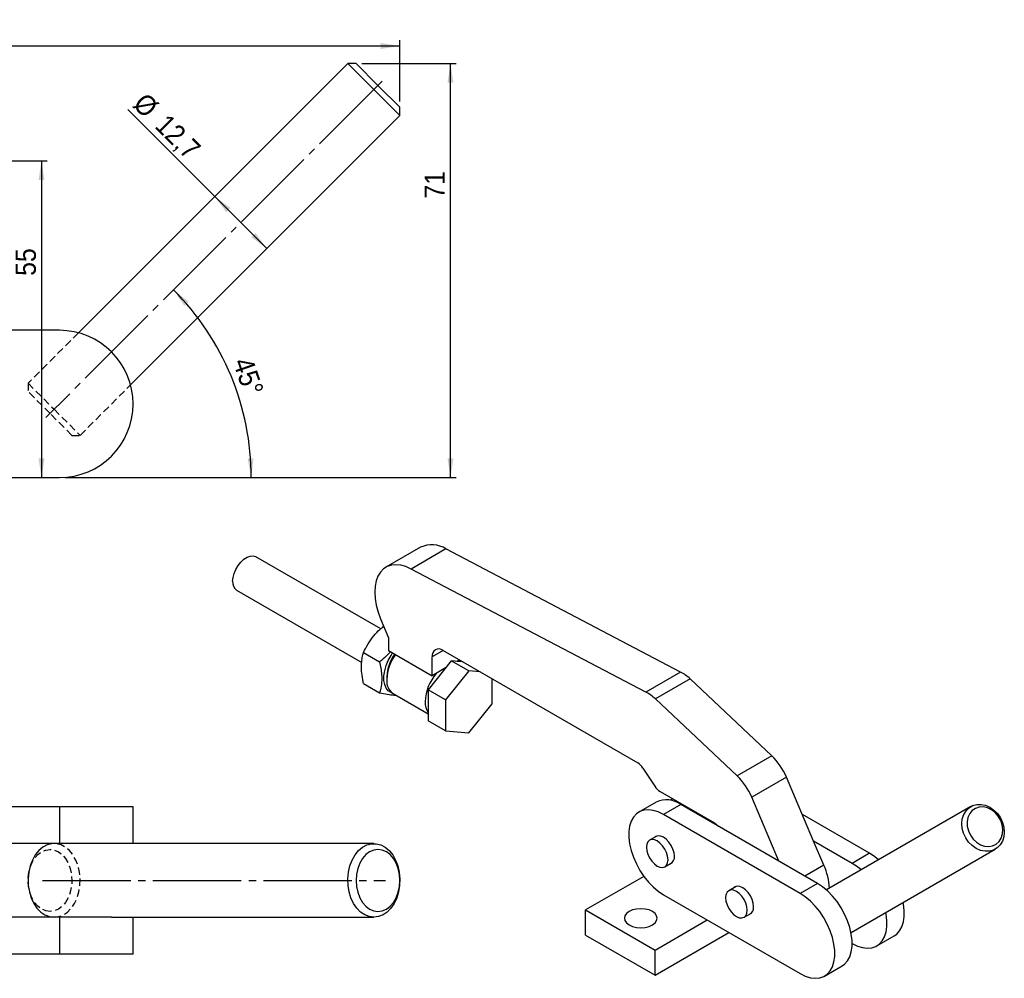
# Model space of a CAD drawing. Extents: x 28 to 409, y 17 to 289.
# Tile 2 of 2: x 239 to 409, y 124 to 289. Entities that reach past the tile are written whole.
import ezdxf

# ---------------------------------------------------------------- set-up
doc = ezdxf.new("R2010")
doc.units = 0
for name, pattern in [('SLD-MISTA-LONGA', [19.05, 15.24, -1.27, 1.27, -1.27]), ('SLD-SÓLIDA', [0]), ('SLD-TRACEJADA', [1.905, 1.27, -0.635])]:
    doc.linetypes.add(name, pattern=pattern)
doc.layers.get('0').update_dxf_attribs({"linetype": 'CONTINUOUS'})
doc.styles.add('SLDTEXTSTYLE0', font='GOTHIC.TTF', dxfattribs={"width": 0.913})
doc.dimstyles.new('SLDDIMSTYLE0', dxfattribs={"dimtxt": 3.5, "dimasz": 3.302, "dimexe": 0, "dimexo": 0.0625, "dimgap": 0.875, "dimtad": 1, "dimdec": 0, "dimrnd": 1e-09, "dimzin": 12, "dimtxsty": 'SLDTEXTSTYLE0', "dimsah": 1, "dimcen": 0.09, "dimazin": 3, "dimtfac": 1, "dimtdec": 0, "dimtofl": 0, "dimtmove": 0, "dimatfit": 3, "dimtolj": 1, "dimtzin": 12})
doc.dimstyles.new('SLDDIMSTYLE1', dxfattribs={"dimtxt": 3.5, "dimasz": 3.302, "dimexe": 0, "dimexo": 0.0625, "dimgap": 0.875, "dimtad": 1, "dimdec": 4, "dimzin": 12, "dimtxsty": 'SLDTEXTSTYLE0', "dimsah": 1, "dimcen": 0.09, "dimazin": 3, "dimtfac": 1, "dimtofl": 0, "dimtmove": 0, "dimatfit": 3, "dimtolj": 1, "dimtzin": 12})
doc.dimstyles.new('SLDDIMSTYLE2', dxfattribs={"dimtxt": 3.5, "dimasz": 3.302, "dimexe": 0, "dimexo": 0.0625, "dimgap": 0.875, "dimtad": 1, "dimrnd": 1e-09, "dimzin": 12, "dimtxsty": 'SLDTEXTSTYLE0', "dimsah": 1, "dimcen": 0.09, "dimazin": 3, "dimtfac": 1, "dimtofl": 0, "dimtmove": 0, "dimatfit": 3, "dimtolj": 1, "dimtzin": 12})
doc.dimstyles.new('SLDDIMSTYLE3', dxfattribs={"dimtxt": 3.5, "dimasz": 3.302, "dimexe": 0, "dimexo": 0.0625, "dimgap": 0.875, "dimtad": 1, "dimdec": 0, "dimrnd": 1e-09, "dimzin": 12, "dimtxsty": 'SLDTEXTSTYLE0', "dimsah": 1, "dimcen": 0.09, "dimazin": 3, "dimtfac": 1, "dimtofl": 0, "dimtmove": 0, "dimatfit": 3, "dimtolj": 1, "dimtzin": 12})

# ---------------------------------------------------------------- blocks, each defined once
blk = doc.blocks.new('*D1')
for p, q in [((83.77, 248.21), (83.77, 285.94)), ((304.5, 275.37), (304.5, 285.94)), ((83.77, 284.94), (304.5, 284.94))]:
    blk.add_line(p, q)
for points in [[(83.77, 284.94), (87.08, 284.43), (87.08, 285.45)], [(304.5, 284.94), (301.2, 285.45), (301.2, 284.43)]]:
    blk.add_solid(points)
at = {"insert": (172.41, 289.41, 0.1), "char_height": 3.5, "attachment_point": 1, "style": 'SLDTEXTSTYLE0'}
blk.add_mtext('221', dxfattribs=at)
blk = doc.blocks.new('*D2')
blk.add_line((246.77, 210.51), (279.86, 210.51))
blk.add_arc((233.07, 210.51), 45.79, 0, 45)
for points in [[(265.45, 242.88), (267.33, 240.12), (268.07, 240.81)], [(278.86, 210.51), (279.25, 213.82), (278.24, 213.79)]]:
    blk.add_solid(points)
at = {"insert": (278.97, 231.58, 0.1), "char_height": 3.5, "attachment_point": 1, "rotation": 289.0535, "style": 'SLDTEXTSTYLE0'}
blk.add_mtext('45°', dxfattribs=at)
blk = doc.blocks.new('*D3')
for p, q in [((272.57, 258.98), (257.58, 273.97)), ((281.55, 250), (272.57, 258.98))]:
    blk.add_line(p, q)
for points in [[(272.57, 258.98), (274.55, 256.29), (275.27, 257.01)], [(281.55, 250), (279.58, 252.7), (278.86, 251.98)]]:
    blk.add_solid(points)
at = {"char_height": 3.5, "attachment_point": 1, "rotation": 315, "style": 'SLDTEXTSTYLE0'}
for s, insert in [('%%c', (260.74, 277.13, 0.1)), ('12,7', (264.51, 273.44, 0.1))]:
    blk.add_mtext(s, dxfattribs=dict(at, insert=insert))
blk = doc.blocks.new('*D7')
for p, q in [((297.93, 281.93), (314.23, 281.93)), ((313.23, 210.51), (313.23, 281.93)), ((246.77, 210.51), (314.23, 210.51))]:
    blk.add_line(p, q)
for points in [[(313.23, 281.93), (312.72, 278.63), (313.73, 278.63)], [(313.23, 210.51), (313.73, 213.81), (312.72, 213.81)]]:
    blk.add_solid(points)
at = {"insert": (308.75, 258.63, 0.1), "char_height": 3.5, "attachment_point": 1, "rotation": 90, "style": 'SLDTEXTSTYLE0'}
blk.add_mtext('71', dxfattribs=at)
blk = doc.blocks.new('*D8')
for p, q in [((184.01, 265.13), (243.68, 265.13)), ((242.68, 265.13), (242.68, 210.51))]:
    blk.add_line(p, q)
for points in [[(242.68, 265.13), (242.17, 261.82), (243.19, 261.82)], [(242.68, 210.51), (243.19, 213.81), (242.17, 213.81)]]:
    blk.add_solid(points)
at = {"insert": (238.21, 245.3, 0.1), "char_height": 3.5, "attachment_point": 1, "rotation": 90, "style": 'SLDTEXTSTYLE0'}
blk.add_mtext('55', dxfattribs=at)

msp = doc.modelspace()

# ---------------------------------------------------------------- linework, layer by layer
at = {"color": 7, "linetype": 'SLD-SÓLIDA'}
for p, q in [((295.51962, 281.93132), (249.06166, 235.47336)), ((296.93384, 281.93132), (295.51962, 281.93132)), ((300.00975, 277.4412), (295.51962, 281.93132)), ((296.93384, 281.93132), (300.71686, 278.1483)), ((304.49988, 272.95107), (300.00975, 277.4412)), ((300.71686, 278.1483), (304.49988, 274.36528)), ((304.49988, 272.95107), (304.49988, 274.36528)), ((258.04192, 226.49311), (304.49988, 272.95107)), ((245.77466, 235.90611), (195.77466, 235.90611)), ((195.77466, 210.50611), (245.77466, 210.50611)), ((308.08103, 198.49761), (302.0942, 195.04148)), ((312.44532, 198.2019), (306.45848, 194.74577)), ((352.92621, 176.97412), (312.44532, 198.2019)), ((301.19338, 184.44658), (279.67723, 196.86758)), ((346.93937, 173.51799), (306.45848, 194.74577)), ((276.34417, 191.09393), (297.90716, 178.64588)), ((301.16919, 186.13739), (302.51784, 182.87526)), ((302.51784, 182.87526), (302.51784, 180.69782)), ((298.22706, 180.35523), (301.01036, 178.74846)), ((302.51784, 180.69782), (310.06032, 176.34364)), ((311.94593, 180.6987), (345.51646, 161.31885)), ((313.36604, 178.91343), (309.3591, 173.92883)), ((310.06032, 176.34364), (310.06032, 179.6098)), ((316.38303, 177.17176), (313.36604, 178.91343)), ((315.34497, 178.73648), (313.36604, 178.91343)), ((314.77513, 179.06544), (314.35813, 178.82472)), ((314.40031, 178.84907), (314.78997, 178.78611)), ((314.93869, 178.77281), (314.60345, 178.96634)), ((312.37395, 177.67927), (310.06032, 176.34364)), ((316.38303, 177.17176), (312.37609, 172.18716)), ((318.36196, 176.99481), (316.38303, 177.17176)), ((352.92621, 176.97412), (346.93937, 173.51799)), ((298.22706, 175.01235), (301.01036, 173.40559)), ((302.24089, 176.21707), (302.24089, 175.6728)), ((320.38997, 171.4706), (320.38997, 175.82406)), ((354.55532, 175.78892), (348.56848, 172.33279)), ((368.64253, 162.54394), (354.55532, 175.78892)), ((303.33705, 173.25004), (309.3591, 169.77358)), ((312.37609, 172.18716), (309.3591, 173.92883)), ((309.3591, 173.92883), (309.3591, 168.58596)), ((312.37609, 172.18716), (312.37609, 166.84429)), ((362.65569, 159.08781), (348.56848, 172.33279)), ((316.38303, 166.48601), (320.38997, 171.4706)), ((312.37609, 166.84429), (309.3591, 168.58596)), ((312.37609, 166.84429), (316.38303, 166.48601)), ((368.64253, 162.54394), (362.65569, 159.08781)), ((346.42182, 160.41768), (348.46357, 157.27423)), ((371.18181, 158.85119), (365.19497, 155.39506)), ((375.865, 147.82616), (371.18181, 158.85119)), ((349.36892, 156.37307), (358.7564, 150.95379)), ((348.72514, 154.55692), (345.73172, 152.82886)), ((351.56287, 155.10653), (351.138, 154.86125)), ((369.87816, 144.37003), (365.19497, 155.39506)), ((245.77466, 153.73928), (195.77466, 153.73928)), ((245.77466, 153.73928), (245.77466, 147.38928)), ((258.47466, 153.73928), (245.77466, 153.73928)), ((258.47466, 147.38928), (258.47466, 153.73928)), ((352.95813, 154.13776), (349.96471, 152.40969)), ((376.52835, 140.53095), (352.95813, 154.13776)), ((402.97143, 153.77573), (378.07824, 139.40053)), ((373.53493, 138.80289), (349.96471, 152.40969)), ((385.50861, 145.71514), (373.91995, 152.40514)), ((348.80825, 148.70031), (347.55767, 147.97836)), ((377.6356, 143.65785), (375.865, 147.82616)), ((382.51519, 143.98708), (375.865, 147.82616)), ((245.77466, 147.38928), (231.66747, 147.38928)), ((254.75492, 147.38928), (245.77466, 147.38928)), ((300.00975, 147.38928), (254.75492, 147.38928)), ((382.3113, 132.06802), (407.20545, 146.44378)), ((385.50861, 145.71514), (382.51519, 143.98708)), ((350.20329, 143.39552), (351.45387, 144.11747)), ((346.58145, 141.74582), (336.52968, 135.94305)), ((362.47898, 139.99182), (361.2284, 139.26988)), ((376.52835, 140.53095), (373.53493, 138.80289)), ((349.96471, 138.58293), (373.53493, 124.97613)), ((336.52968, 131.62219), (336.52968, 135.94305)), ((336.52968, 135.94305), (348.50335, 129.0308)), ((245.77466, 134.68928), (231.66747, 134.68928)), ((245.77466, 134.68928), (245.77466, 128.33928)), ((254.75492, 134.68928), (245.77466, 134.68928)), ((254.75492, 134.68928), (300.00975, 134.68928)), ((258.47466, 128.33928), (258.47466, 134.68928)), ((348.50335, 129.0308), (357.50732, 134.22868)), ((363.87402, 134.68703), (365.1246, 135.40898)), ((336.52968, 131.62219), (348.50335, 124.70994)), ((348.50335, 124.70994), (361.2497, 132.06825)), ((386.74818, 129.74116), (389.7416, 131.46922)), ((245.77466, 128.33928), (195.77466, 128.33928)), ((258.47466, 128.33928), (245.77466, 128.33928)), ((348.50335, 124.70994), (348.50335, 129.0308)), ((377.76792, 124.55696), (380.76134, 126.28503))]:
    msp.add_line(p, q, dxfattribs=at)
at = {"linetype": 'SLD-MISTA-LONGA'}
for p, q in [((301.42397, 278.85541), (243.44121, 220.87265)), ((242.85542, 141.03928), (302.00975, 141.03928))]:
    msp.add_line(p, q, dxfattribs=at)
at = {"color": 7, "linetype": 'SLD-TRACEJADA'}
for p, q in [((249.06166, 235.47336), (240.3653, 226.77699)), ((240.3653, 226.77699), (244.85542, 222.28687)), ((240.3653, 226.77699), (240.3653, 225.36278)), ((249.34555, 217.79674), (258.04192, 226.49311)), ((244.14832, 221.57976), (240.3653, 225.36278)), ((247.93134, 217.79674), (244.14832, 221.57976)), ((244.85542, 222.28687), (249.34555, 217.79674)), ((247.93134, 217.79674), (249.34555, 217.79674)), ((245.77466, 153.73928), (245.77466, 147.38928)), ((245.77466, 134.68928), (245.77466, 128.33928))]:
    msp.add_line(p, q, dxfattribs=at)
at = {"color": 8, "linetype": 'SLD-SÓLIDA'}
for p, q in [((311.94624, 180.69852), (310.06032, 179.6098)), ((377.6356, 143.65785), (374.37371, 141.7748))]:
    msp.add_line(p, q, dxfattribs=at)
at = {"color": 7, "linetype": 'SLD-SÓLIDA', "flags": 128}
for points in [[(275.65368, 192.62007), (275.71721, 193.28444), (275.90439, 193.98635), (276.20512, 194.68795), (276.60318, 195.35143), (277.07713, 195.94102), (277.60141, 196.42493), (278.14775, 196.77707), (278.6867, 196.97846), (279.18921, 197.01825), (279.62819, 196.89428), (279.67723, 196.86758)], [(306.45848, 194.74577), (305.5479, 195.14968), (304.66072, 195.39556), (303.81404, 195.47867), (303.02421, 195.39741), (302.30645, 195.15335), (301.67463, 194.75118), (301.14092, 194.19868), (300.71562, 193.5065), (300.40693, 192.688), (300.22082, 191.75896), (300.16088, 190.7373), (300.22825, 189.64275), (300.42164, 188.4964), (300.73731, 187.32039), (301.16919, 186.13739)], [(303.2214, 173.32291), (302.9706, 173.42003), (302.50175, 173.74326), (302.13539, 174.21503), (301.88399, 174.81927), (301.75611, 175.5354), (301.75611, 176.33904), (301.88399, 177.20281), (302.13539, 178.09731), (302.50175, 178.99207), (302.9706, 179.85662), (303.24522, 180.27791)], [(349.96471, 152.40969), (349.07242, 152.84758), (348.20006, 153.12126), (347.36712, 153.22461), (346.5922, 153.15532), (345.89262, 152.91494), (345.28401, 152.50884), (344.77996, 151.9461), (344.39172, 151.23927), (344.12797, 150.40416), (343.99461, 149.45941), (343.99461, 148.42614), (344.12797, 147.32742), (344.39172, 146.18779), (344.77996, 145.03272), (345.28401, 143.888), (345.89262, 142.77921), (346.5922, 141.73112), (347.36712, 140.76713), (348.20006, 139.90879), (349.07242, 139.17526), (349.96471, 138.58293)], [(402.09502, 148.38169), (401.72035, 149.1817), (401.49289, 150.02226), (401.42257, 150.86665), (401.51246, 151.67796), (401.75864, 152.42073), (402.15035, 153.0625), (402.67047, 153.57522), (403.29626, 153.93648), (404.00039, 154.1305), (404.75206, 154.14879), (405.51844, 153.99056), (406.26602, 153.66271), (406.96214, 153.17959), (407.57636, 152.5623), (408.08186, 151.83782), (408.45652, 151.03782), (408.68399, 150.19726), (408.75431, 149.35287), (408.66442, 148.54156), (408.41823, 147.79879), (408.02653, 147.15702), (407.50641, 146.6443), (406.88061, 146.28304), (406.17649, 146.08902), (405.42482, 146.07073), (404.65844, 146.22896), (403.91086, 146.5568), (403.21474, 147.03993), (402.60051, 147.65722), (402.09502, 148.38169)], [(402.89976, 148.84632), (403.379, 148.17324), (403.96838, 147.61492), (404.6361, 147.20149), (405.34618, 146.95521), (406.06034, 146.88938), (406.74007, 147.00753), (407.34873, 147.30331), (407.85351, 147.76075), (408.22719, 148.35521), (408.44963, 149.05464), (408.50884, 149.82132), (408.40163, 150.61394), (408.13377, 151.38974), (407.7197, 152.10692), (407.18175, 152.72682), (406.54893, 153.216), (405.85533, 153.5481), (405.13837, 153.70521), (404.43668, 153.67888), (403.7881, 153.4705), (403.22759, 153.09133), (402.78537, 152.56179), (402.48528, 151.91045), (402.34349, 151.1724), (402.36766, 150.38745), (402.55647, 149.5979), (402.89976, 148.84632)], [(358.7564, 150.95379), (359.12427, 150.69959), (359.47288, 150.37687)], [(348.88048, 143.52651), (349.3647, 143.32059), (349.81592, 143.27593), (350.20339, 143.39558), (350.50071, 143.67138), (350.68762, 144.08454), (350.75136, 144.6069), (350.68762, 145.20286), (350.50071, 145.83181), (350.20339, 146.45089), (349.81592, 147.01791), (349.3647, 147.49422), (348.88048, 147.84737), (348.39626, 148.05329), (347.94503, 148.09795), (347.55756, 147.9783), (347.26024, 147.7025), (347.07334, 147.28934), (347.00959, 146.76698), (347.07334, 146.17102), (347.26024, 145.54207), (347.55756, 144.92299), (347.94503, 144.35597), (348.39626, 143.87966), (348.88048, 143.52651)], [(351.85033, 145.22431), (351.78608, 145.82496), (351.5977, 146.45887), (351.29804, 147.08282), (350.90752, 147.6543), (350.45274, 148.13436), (349.96471, 148.4903), (349.47667, 148.69784), (349.0219, 148.74285), (348.63138, 148.62225), (348.47554, 148.50824)], [(244.85542, 147.38928), (244.45293, 147.36372), (243.66088, 147.16044), (242.90723, 146.76043), (242.21619, 146.17654), (241.60998, 145.42753), (241.10808, 144.53747), (240.72663, 143.53499), (240.47787, 142.45229), (240.36982, 141.32417), (240.40593, 140.1869), (240.58506, 139.07702), (240.90144, 138.03021), (241.3449, 137.08012), (241.90119, 136.25727), (242.55244, 135.58813), (243.27771, 135.09419), (244.05368, 134.79133), (244.85542, 134.68928)], [(300.00975, 134.68928), (299.20801, 134.79133), (298.43203, 135.09419), (297.70677, 135.58813), (297.05552, 136.25727), (296.49923, 137.08012), (296.05577, 138.03021), (295.73939, 139.07702), (295.56026, 140.1869), (295.52415, 141.32417), (295.6322, 142.45229), (295.88095, 143.53499), (296.26241, 144.53747), (296.76431, 145.42753), (297.37052, 146.17654), (298.06156, 146.76043), (298.81521, 147.16044), (299.60726, 147.36372), (300.41224, 147.36372), (301.20429, 147.16044), (301.95795, 146.76043), (302.64898, 146.17654), (303.25519, 145.42753), (303.75709, 144.53747), (304.13855, 143.53499), (304.3873, 142.45229), (304.49536, 141.32417), (304.45924, 140.1869), (304.28012, 139.07702), (303.96374, 138.03021), (303.52028, 137.08012), (302.96398, 136.25727), (302.31274, 135.58813), (301.58747, 135.09419), (300.8115, 134.79133), (300.00975, 134.68928)], [(300.71686, 135.68928), (301.45489, 135.79208), (302.16456, 136.09652), (302.81859, 136.59092), (303.39186, 137.25626), (303.86233, 138.06698), (304.21192, 138.99192), (304.42719, 139.99555), (304.49988, 141.03928), (304.42719, 142.08301), (304.21192, 143.08663), (303.86233, 144.01158), (303.39186, 144.8223), (302.81859, 145.48764), (302.16456, 145.98203), (301.45489, 146.28648), (300.71686, 146.38928), (299.97883, 146.28648), (299.26916, 145.98203), (298.61513, 145.48764), (298.04186, 144.8223), (297.57139, 144.01158), (297.2218, 143.08663), (297.00653, 142.08301), (296.93384, 141.03928), (297.00653, 139.99555), (297.2218, 138.99192), (297.57139, 138.06698), (298.04186, 137.25626), (298.61513, 136.59092), (299.26916, 136.09652), (299.97883, 135.79208), (300.71686, 135.68928)], [(387.05735, 144.58575), (386.4009, 145.12282), (385.50861, 145.71514)], [(384.06431, 142.85734), (383.40748, 143.39476), (382.51519, 143.98708)], [(362.55121, 134.81802), (363.03543, 134.6121), (363.48665, 134.56745), (363.87413, 134.6871), (364.17144, 134.9629), (364.35835, 135.37606), (364.4221, 135.89841), (364.35835, 136.49438), (364.17144, 137.12333), (363.87413, 137.74241), (363.48665, 138.30942), (363.03543, 138.78574), (362.55121, 139.13889), (362.06699, 139.34481), (361.61577, 139.38946), (361.22829, 139.26981), (360.93097, 138.99401), (360.74407, 138.58085), (360.68032, 138.05849), (360.74407, 137.46253), (360.93097, 136.83358), (361.22829, 136.2145), (361.61577, 135.64749), (362.06699, 135.17117), (362.55121, 134.81802)], [(365.52106, 136.51582), (365.45681, 137.11648), (365.26843, 137.75038), (364.96877, 138.37433), (364.57825, 138.94582), (364.12347, 139.42588), (363.63544, 139.78181), (363.14741, 139.98935), (362.69263, 140.03436), (362.30211, 139.91377), (362.14628, 139.79975)], [(380.76134, 126.28503), (381.20905, 126.60504), (381.71311, 127.16779), (382.10134, 127.87462), (382.36509, 128.70973), (382.49845, 129.65447), (382.49845, 130.68775), (382.36509, 131.78647), (382.10134, 132.9261), (381.71311, 134.08117), (381.20905, 135.22589), (380.60044, 136.33468), (379.90086, 137.38277), (379.12594, 138.34676), (378.293, 139.2051), (377.42064, 139.93863), (376.52835, 140.53095)], [(373.53493, 124.97613), (374.42723, 124.53824), (375.29959, 124.26456), (376.13253, 124.16121), (376.90744, 124.2305), (377.60702, 124.47088), (378.21563, 124.87698), (378.71969, 125.43973), (379.10792, 126.14655), (379.37167, 126.98166), (379.50503, 127.92641), (379.50503, 128.95968), (379.37167, 130.05841), (379.10792, 131.19803), (378.71969, 132.35311), (378.21563, 133.49782), (377.60702, 134.60661), (376.90744, 135.65471), (376.13253, 136.61869), (375.29959, 137.47704), (374.42723, 138.21056), (373.53493, 138.80289)], [(344.04858, 135.68453), (343.59831, 135.34577), (343.31526, 134.95128), (343.21872, 134.52795), (343.31526, 134.10461), (343.59831, 133.71012), (344.04858, 133.37137), (344.63538, 133.11143), (345.31873, 132.94803), (346.05205, 132.8923), (346.78537, 132.94803), (347.46872, 133.11143), (348.05552, 133.37137), (348.50579, 133.71012), (348.78884, 134.10461), (348.88538, 134.52795), (348.78884, 134.95128), (348.50579, 135.34577), (348.05552, 135.68453), (347.46872, 135.94446), (346.78537, 136.10786), (346.05205, 136.1636), (345.31873, 136.10786), (344.63538, 135.94446), (344.04858, 135.68453)], [(389.7416, 131.46922), (390.18931, 131.78924), (390.69336, 132.35198), (391.0816, 133.05881), (391.34534, 133.89392), (391.47871, 134.83866), (391.47871, 135.87194), (391.34534, 136.97066), (391.29124, 137.25372)], [(382.51519, 130.16032), (383.40748, 129.72243), (384.27984, 129.44875), (385.11278, 129.34541), (385.8877, 129.41469), (386.58727, 129.65507), (387.19589, 130.06117), (387.69994, 130.62392), (388.08818, 131.33074), (388.35193, 132.16586), (388.48529, 133.1106), (388.48529, 134.14388), (388.35193, 135.2426), (388.29793, 135.52516)]]:
    msp.add_lwpolyline(points, dxfattribs=at)
at = {"color": 7, "linetype": 'SLD-TRACEJADA', "flags": 128}
for points in [[(244.14832, 135.68928), (243.41029, 135.79208), (242.70062, 136.09652), (242.04658, 136.59092), (241.47332, 137.25626), (241.00285, 138.06698), (240.65326, 138.99192), (240.43799, 139.99555), (240.3653, 141.03928), (240.43799, 142.08301), (240.65326, 143.08663), (241.00285, 144.01158), (241.47332, 144.8223), (242.04658, 145.48764), (242.70062, 145.98203), (243.41029, 146.28648), (244.14832, 146.38928), (244.88635, 146.28648), (245.59602, 145.98203), (246.25005, 145.48764), (246.82332, 144.8223), (247.29378, 144.01158), (247.64337, 143.08663), (247.85865, 142.08301), (247.93134, 141.03928), (247.85865, 139.99555), (247.64337, 138.99192), (247.29378, 138.06698), (246.82332, 137.25626), (246.25005, 136.59092), (245.59602, 136.09652), (244.88635, 135.79208), (244.14832, 135.68928)], [(244.85542, 134.68928), (245.65717, 134.79133), (246.43314, 135.09419), (247.15841, 135.58813), (247.80965, 136.25727), (248.36595, 137.08012), (248.80941, 138.03021), (249.12579, 139.07702), (249.30491, 140.1869), (249.34103, 141.32417), (249.23297, 142.45229), (248.98422, 143.53499), (248.60276, 144.53747), (248.10086, 145.42753), (247.49465, 146.17654), (246.80362, 146.76043), (246.04996, 147.16044), (245.25792, 147.36372), (244.85542, 147.38928)]]:
    msp.add_lwpolyline(points, dxfattribs=at)
at = {"color": 7, "linetype": 'SLD-SÓLIDA'}
for centre, radius, start, end in [((245.77466, 223.20611), 12.7, 270, 90), ((309.99986, 194.46362), 4.4671, 56.808598, 115.4387304), ((277.27071, 192.43241), 1.62789, 173.3801089, 235.3077107), ((309.2653, 175.9014), 7.0315, 143.6299087, 177.4269055), ((311.20985, 179.79628), 1.16456, 50.7967148, 189.214037), ((310.24508, 175.31973), 8.01197, 144.3124888, 177.4742454), ((316.95023, 171.49282), 8.11812, 139.6395183, 177.3871869), ((349.37322, 170.37814), 7.49204, 46.2366677, 61.6904199), ((304.78733, 175.36556), 2.56491, 173.1201958, 235.5676238), ((343.38638, 166.92201), 7.49204, 46.2366677, 61.6904199), ((312.03995, 171.71974), 3.2026, 177.4379557, 213.1662691), ((360.97385, 154.55121), 11.07665, 22.8426711, 46.1853247), ((344.04796, 158.93815), 2.79718, 31.9337032, 58.3322167), ((354.98701, 151.09509), 11.07665, 22.8426711, 46.1853247), ((350.83743, 158.75377), 2.79718, 211.9337003, 238.3322165), ((350.48613, 150.75733), 4.18785, 53.8232728, 114.8662688), ((350.64547, 145.04656), 1.2179, 292.9910336, 8.3923055), ((367.14196, 139.02107), 11.47241, 3.385557, 23.839016), ((364.3162, 136.33807), 1.2179, 292.9910336, 8.3923055)]:
    msp.add_arc(centre, radius, start, end, dxfattribs=at)
for points, knots in [([(298.22706, 180.35523), (298.47125, 180.84772), (298.96495, 181.8434), (299.93325, 183.18053), (300.86998, 184.19023), (301.47638, 184.69506), (301.69146, 184.87412)], [0, 0, 0, 0, 0.296649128, 0.599730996, 0.858027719, 1, 1, 1, 1]), ([(298.22706, 175.01235), (298.18098, 175.23282), (298.03077, 175.95165), (297.86517, 177.15647), (297.85899, 178.42712), (297.99775, 179.49047), (298.15034, 180.06592), (298.22706, 180.35523)], [0, 0, 0, 0, 0.111257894, 0.362750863, 0.62031534, 0.809114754, 1, 1, 1, 1]), ([(302.87872, 180.48949), (302.65398, 180.24179), (302.08467, 179.61433), (301.41541, 179.07493), (301.01036, 178.74846)], [0, 0, 0, 0, 0.394762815, 1, 1, 1, 1]), ([(301.01036, 178.74846), (301.08635, 178.37438), (301.23905, 177.62274), (301.37699, 176.41121), (301.37333, 175.1431), (301.2093, 174.12792), (301.05643, 173.57286), (301.01036, 173.40559)], [0, 0, 0, 0, 0.188964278, 0.379682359, 0.630819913, 0.888742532, 1, 1, 1, 1]), ([(301.01036, 173.40559), (301.45857, 173.31639), (302.36471, 173.13607), (303.28443, 173.00905), (303.68424, 173.00276), (303.76766, 173.00145)], [0, 0, 0, 0, 0.4364736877, 0.8824121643, 1, 1, 1, 1])]:
    msp.add_open_spline(points, degree=3, knots=knots, dxfattribs=at)

# ---------------------------------------------------------------- dimensions: what is measured, and where the dimension line sits
dim = msp.add_linear_dim(base=(304.49988, 284.94167), p1=(83.77466, 247.20611), p2=(304.49988, 274.36528), dimstyle='SLDDIMSTYLE0')
dim.commit()
dim.dimension.update_dxf_attribs({"geometry": '*D1', "text_midpoint": (177.70765, 284.94167), "dimtype": 160})
for base, p1, p2, dimstyle, picture, middle in [((313.22562, 281.93132), (245.77466, 210.50611), (296.93384, 281.93132), 'SLDDIMSTYLE3', '*D7', (313.22562, 262.63386)), ((242.68108, 210.50611), (183.00695, 265.12513), (245.77466, 210.50611), 'SLDDIMSTYLE0', '*D8', (242.68108, 249.30649))]:
    dim = msp.add_linear_dim(base=base, p1=p1, p2=p2, angle=90, dimstyle=dimstyle)
    dim.commit()
    dim.dimension.update_dxf_attribs({"geometry": picture, "text_midpoint": middle, "dimtype": 160})
dim = msp.add_linear_dim(base=(272.571, 258.9827), p1=(304.49988, 272.95107), p2=(295.51962, 281.93132), angle=315, text='%%c<>', dimstyle='SLDDIMSTYLE2')
dim.commit()
dim.dimension.update_dxf_attribs({"geometry": '*D3', "text_midpoint": (263.65272, 267.90098), "dimtype": 160})
dim = msp.add_angular_dim_2l(base=(275.37886, 228.02908), line1=((195.77466, 210.50611), (245.77466, 210.50611)), line2=((243.44121, 220.87265), (301.42397, 278.85541)), dimstyle='SLDDIMSTYLE1')
dim.commit()
dim.dimension.update_dxf_attribs({"geometry": '*D2', "text_midpoint": (276.35578, 225.45418), "dimtype": 162})

doc.saveas('drawing.dxf')
